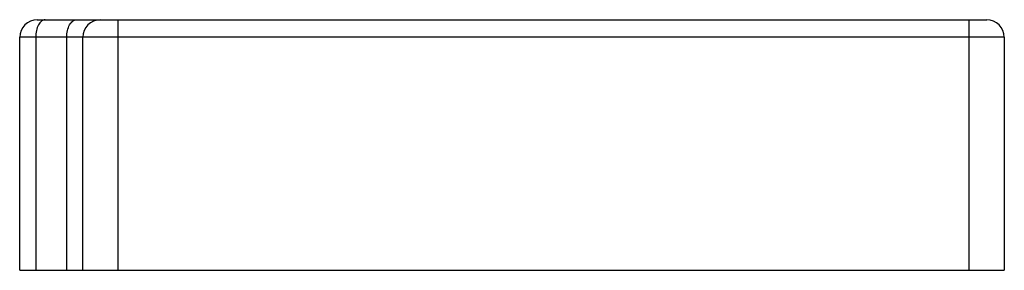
# Model space of a CAD drawing. Header units: millimetres. Extents: x 40 to 321, y 215 to 286.
import ezdxf

# ---------------------------------------------------------------- set-up
doc = ezdxf.new("R2010")
doc.units = ezdxf.units.MM
doc.header["$LTSCALE"] = 32.699599
doc.layers.get('0').update_dxf_attribs({"linetype": 'CONTINUOUS'})

msp = doc.modelspace()

# ---------------------------------------------------------------- linework, layer by layer
at = {"color": 7, "linetype": 'Continuous'}
for p, q in [((45.12, 286.47), (315.72, 286.47)), ((68.12, 286.47), (68.12, 215.17)), ((310.72, 215.17), (310.72, 286.47)), ((40.12, 215.17), (40.12, 281.47)), ((320.72, 281.47), (40.12, 281.47)), ((44.69, 281.47), (44.69, 215.17)), ((53.55, 215.17), (53.55, 281.47)), ((58.12, 215.17), (58.12, 281.47)), ((320.72, 281.47), (320.72, 215.17)), ((40.12, 215.17), (320.72, 215.17))]:
    msp.add_line(p, q, dxfattribs=at)
for centre, start, end in [((45.12, 281.47), 90, 180), ((63.12, 281.47), 90, 180), ((315.72, 281.47), 0, 90)]:
    msp.add_arc(centre, 5, start, end, dxfattribs=at)
for points, knots in [([(47.4, 286.47), (47.23, 286.47), (46.85, 286.4), (46.33, 286.1), (45.86, 285.62), (45.29, 284.74), (44.82, 283.33), (44.69, 282.11), (44.69, 281.47)], [0, 0, 0, 0, 0.087065, 0.181562, 0.288143, 0.408852, 0.68822, 1, 1, 1, 1]), ([(53.55, 281.47), (53.55, 282.11), (53.67, 283.33), (54.15, 284.74), (54.71, 285.62), (55.18, 286.1), (55.7, 286.4), (56.08, 286.47), (56.26, 286.47)], [0, 0, 0, 0, 0.311697, 0.591067, 0.711801, 0.818421, 0.912936, 1, 1, 1, 1])]:
    msp.add_open_spline(points, degree=3, knots=knots, dxfattribs=at)

doc.saveas('drawing.dxf')
